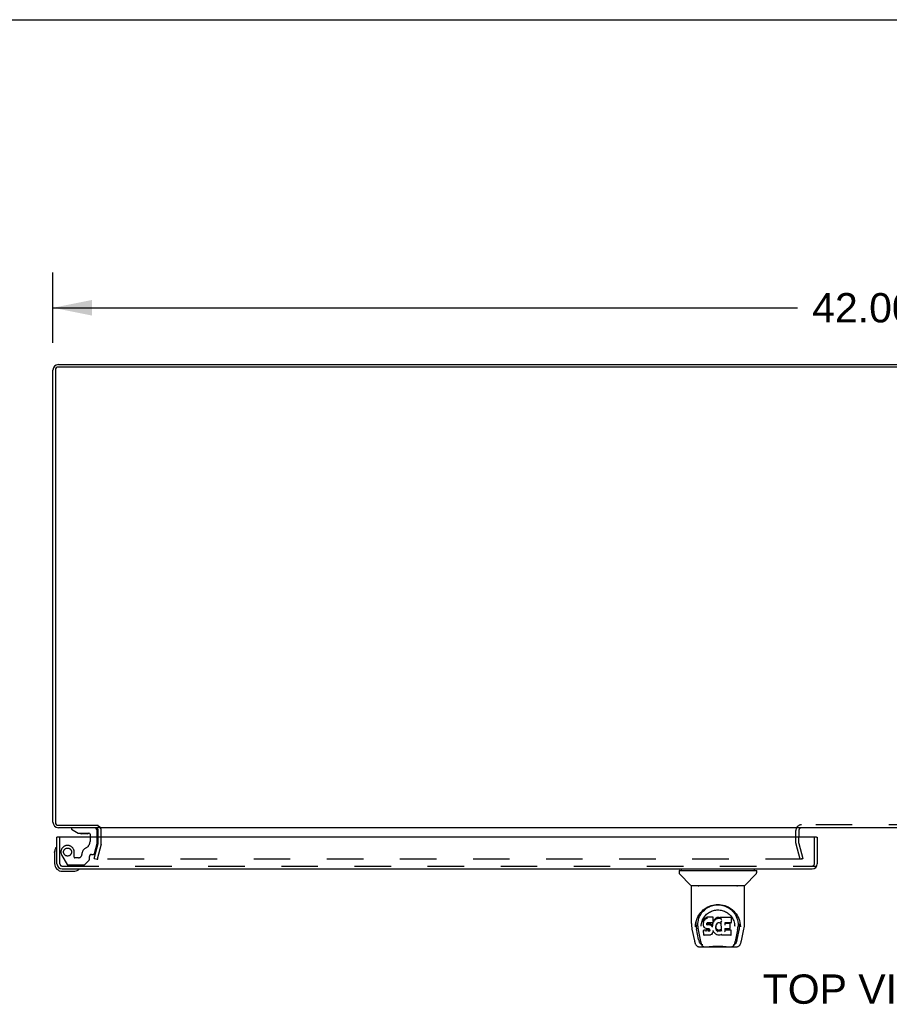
# Model space of a CAD drawing. Header units: inches. Extents: x 0 to 172, y 0 to 111.
# Tile 19 of 23: x 34 to 56, y 86 to 111. Entities that reach past the tile are written whole.
import ezdxf

# ---------------------------------------------------------------- set-up
doc = ezdxf.new("R2010")
doc.units = ezdxf.units.IN
doc.header["$LTSCALE"] = 9.468354
doc.header["$MEASUREMENT"] = 0
doc.linetypes.add('HIDDEN', pattern=[0.2, 0.1, -0.1])
doc.layers.get('0').update_dxf_attribs({"linetype": 'CONTINUOUS'})
for name, color, linetype in [('DEFAULT_2', 8, 'HIDDEN'), ('DIMENSIONS', 7, 'CONTINUOUS'), ('DOOR_ASSEMBLY_LEFT', 7, 'CONTINUOUS')]:
    doc.layers.add(name, color=color, linetype=linetype)
doc.styles.get("Standard").update_dxf_attribs({"font": 'arial.ttf'})
doc.dimstyles.new('DIMSTYLE_1', dxfattribs={"dimtxt": 0.759494, "dimasz": 1.012658, "dimexe": 0.09, "dimexo": 0.07, "dimgap": 0.0375, "dimtad": 0, "dimtih": 1, "dimtoh": 1, "dimzin": 4, "dimdsep": 46, "dimtxsty": 'Standard', "dimblk": '_FILLED', "dimblk1": '_FILLED', "dimblk2": '_FILLED', "dimcen": 0.09, "dimadec": 3, "dimazin": 1, "dimtfac": 1, "dimtdec": 3, "dimtofl": 0, "dimtmove": 0, "dimatfit": 3, "dimldrblk": '_FILLED', "dimfxl": 0, "dimtolj": 1, "dimtzin": 4, "dimarcsym": 0})

# ---------------------------------------------------------------- blocks, each defined once
blk = doc.blocks.new('_FILLED')
at = {"color": 0, "linetype": 'ByBlock'}
blk.add_solid([(0, 0), (-1, 0.2), (-1, -0.2)], dxfattribs=at)
blk = doc.blocks.new('*D8')
at = {"layer": 'DIMENSIONS', "color": 2, "linetype": 'Continuous'}
for p, q in [((34.397, 103.021), (34.397, 104.84)), ((76.397, 103.021), (76.397, 104.84)), ((34.397, 103.929), (53.69, 103.929)), ((76.397, 103.929), (57.104, 103.929))]:
    blk.add_line(p, q, dxfattribs=at)
at = {"layer": 'DIMENSIONS', "color": 2, "linetype": 'Continuous', "xscale": 1.0126582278, "yscale": 1.0126582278, "zscale": 1.0126582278, "rotation": 180}
blk.add_blockref('_FILLED', (34.397, 103.929), dxfattribs=at)
at = {"layer": 'DIMENSIONS', "color": 2, "linetype": 'Continuous', "xscale": 1.0126582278, "yscale": 1.0126582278, "zscale": 1.0126582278}
blk.add_blockref('_FILLED', (76.397, 103.929), dxfattribs=at)
at = {"layer": 'DIMENSIONS', "color": 2, "linetype": 'Continuous', "insert": (55.397, 104.309), "char_height": 0.7595, "width": 2.65399, "attachment_point": 2, "line_spacing_factor": 0.9}
blk.add_mtext('42.00', dxfattribs=at)

msp = doc.modelspace()

# ---------------------------------------------------------------- linework, layer by layer
at = {"color": 7, "linetype": 'Continuous'}
for p, q in [((0, 111.392), (172.152, 111.392)), ((35.572, 90.518), (35.572, 90.457))]:
    msp.add_line(p, q, dxfattribs=at)
at = {"color": 3, "linetype": 'Continuous'}
for p, q in [((34.397, 90.602), (34.397, 102.312)), ((34.46, 102.314), (34.46, 90.6)), ((76.254, 102.394), (34.54, 102.394)), ((34.542, 102.457), (76.252, 102.457)), ((34.54, 90.52), (35.569, 90.52)), ((35.572, 90.457), (34.542, 90.457)), ((35.572, 90.214), (35.572, 90.387)), ((75.195, 90.457), (35.599, 90.457)), ((53.722, 90.387), (53.722, 90.214))]:
    msp.add_line(p, q, dxfattribs=at)
for centre, radius, start, end in [((34.542, 102.312), 0.145, 90, 180), ((34.54, 102.314), 0.08, 90, 180), ((34.542, 90.602), 0.145, 180, 270), ((34.54, 90.6), 0.08, 180, 270), ((35.502, 90.387), 0.07, 0, 86.7683), ((53.792, 90.387), 0.07, 90, 173.5312)]:
    msp.add_arc(centre, radius, start, end, dxfattribs=at)
at = {"color": 7, "linetype": 'Continuous'}
msp.add_arc((53.792, 90.387), 0.07, 173.5312, 180, dxfattribs=at)
at = {"layer": 'DEFAULT_2', "color": 8, "linetype": 'HIDDEN'}
for p, q in [((35.647, 90.059), (35.647, 90.387)), ((53.647, 90.059), (53.647, 90.387)), ((57.002, 90.532), (53.792, 90.532)), ((35.572, 90.059), (35.572, 90.214)), ((53.722, 90.059), (53.722, 90.214)), ((35.468, 89.664), (35.571, 90.048)), ((35.643, 90.029), (35.54, 89.645)), ((53.754, 89.645), (53.651, 90.029)), ((53.723, 90.048), (53.826, 89.664)), ((35.468, 89.664), (35.54, 89.645)), ((53.803, 89.645), (35.563, 89.645)), ((53.826, 89.664), (53.754, 89.645))]:
    msp.add_line(p, q, dxfattribs=at)
for points in [[(35.549, 89.663), (35.548, 89.661), (35.548, 89.66), (35.548, 89.659)], [(35.548, 89.659), (35.548, 89.658), (35.548, 89.657), (35.549, 89.655), (35.549, 89.654), (35.55, 89.653), (35.55, 89.651), (35.551, 89.65), (35.552, 89.649), (35.553, 89.648), (35.555, 89.647), (35.556, 89.646), (35.557, 89.646), (35.559, 89.645)], [(35.563, 89.645), (35.562, 89.645), (35.56, 89.645), (35.559, 89.645)], [(53.818, 89.659), (53.818, 89.658), (53.818, 89.657), (53.818, 89.655), (53.817, 89.654), (53.817, 89.653), (53.816, 89.651), (53.815, 89.65), (53.814, 89.649), (53.813, 89.648), (53.812, 89.647), (53.811, 89.646), (53.809, 89.646), (53.808, 89.645), (53.806, 89.645), (53.805, 89.645), (53.803, 89.645)], [(53.818, 89.663), (53.818, 89.661), (53.818, 89.66), (53.818, 89.659)]]:
    msp.add_lwpolyline(points, dxfattribs=at)
for centre, radius, start, end in [((35.502, 90.387), 0.145, 0, 51.2451), ((53.792, 90.387), 0.145, 90, 180), ((35.532, 90.059), 0.04, 345, 360), ((35.532, 90.059), 0.115, 345, 360), ((53.762, 90.059), 0.115, 180, 195), ((53.762, 90.059), 0.04, 180, 195)]:
    msp.add_arc(centre, radius, start, end, dxfattribs=at)
at = {"layer": 'DOOR_ASSEMBLY_LEFT', "color": 7, "linetype": 'Continuous'}
for p, q in [((34.875, 90.457), (34.875, 90.418)), ((34.875, 90.418), (35.051, 90.319)), ((35.051, 90.319), (35.328, 90.319)), ((35.544, 90.214), (35.544, 90.378)), ((34.521, 90.214), (34.501, 90.214)), ((35.14, 90.303), (35.139, 90.303)), ((35.28, 90.303), (35.14, 90.303)), ((35.281, 90.303), (35.28, 90.303)), ((35.359, 90.288), (35.359, 90.214)), ((54.181, 90.214), (54.201, 90.214)), ((34.441, 89.818), (34.444, 89.856)), ((34.441, 89.818), (34.441, 89.529)), ((34.641, 89.329), (34.931, 89.329)), ((50.623, 89.342), (50.623, 89.287)), ((50.63, 89.35), (52.623, 89.35)), ((50.682, 89.35), (50.682, 89.389)), ((52.571, 89.35), (52.571, 89.389)), ((52.63, 89.342), (52.63, 89.287)), ((50.929, 88.965), (50.634, 89.259)), ((52.324, 88.965), (52.619, 89.259)), ((50.938, 87.977), (50.938, 88.94)), ((52.308, 88.948), (50.945, 88.948)), ((52.303, 88.956), (50.95, 88.956)), ((51.012, 88.956), (51.009, 88.952)), ((51.009, 88.952), (51.009, 88.952)), ((52.243, 88.952), (52.241, 88.956)), ((52.243, 88.952), (52.243, 88.952)), ((52.315, 87.977), (52.315, 88.94)), ((51.194, 88.231), (51.219, 88.266)), ((51.058, 88.01), (51.058, 87.955)), ((51.251, 88.029), (51.25, 88.004)), ((51.256, 88.054), (51.251, 88.029)), ((51.252, 87.995), (51.251, 88.029)), ((51.266, 88.079), (51.256, 88.054)), ((51.257, 88.019), (51.256, 88.054)), ((51.28, 88.101), (51.266, 88.079)), ((51.266, 88.044), (51.266, 88.079)), ((51.29, 88.11), (51.28, 88.101)), ((51.281, 88.065), (51.28, 88.101)), ((51.302, 88.118), (51.29, 88.11)), ((51.291, 88.074), (51.29, 88.11)), ((51.325, 88.129), (51.302, 88.118)), ((51.302, 88.082), (51.302, 88.118)), ((51.35, 88.137), (51.325, 88.129)), ((51.325, 88.092), (51.325, 88.129)), ((51.503, 88.137), (51.35, 88.137)), ((51.35, 88.1), (51.35, 88.137)), ((51.501, 88.009), (51.497, 87.997)), ((51.503, 88.023), (51.501, 88.009)), ((51.501, 88.009), (51.501, 88.009)), ((51.506, 88.029), (51.502, 88.021)), ((51.505, 88.082), (51.503, 88.137)), ((51.503, 88.102), (51.503, 88.137)), ((51.504, 88.048), (51.503, 88.023)), ((51.503, 88.023), (51.503, 88.023)), ((51.504, 88.048), (51.505, 88.082)), ((51.517, 88.05), (51.506, 88.029)), ((51.506, 87.994), (51.506, 88.029)), ((51.53, 88.069), (51.517, 88.05)), ((51.517, 88.014), (51.517, 88.05)), ((51.545, 88.087), (51.53, 88.069)), ((51.531, 88.033), (51.53, 88.069)), ((51.562, 88.103), (51.545, 88.087)), ((51.546, 88.051), (51.545, 88.087)), ((51.582, 88.118), (51.562, 88.103)), ((51.563, 88.067), (51.562, 88.103)), ((51.604, 88.128), (51.582, 88.118)), ((51.582, 88.081), (51.582, 88.118)), ((51.628, 88.133), (51.604, 88.128)), ((51.605, 88.091), (51.604, 88.128)), ((51.652, 88.135), (51.628, 88.133)), ((51.628, 88.096), (51.628, 88.133)), ((51.652, 88.135), (51.676, 88.135)), ((51.652, 88.099), (51.652, 88.135)), ((51.652, 88.097), (51.652, 88.099)), ((51.675, 88.097), (51.676, 88.098)), ((51.688, 88.133), (51.676, 88.135)), ((51.676, 88.098), (51.676, 88.135)), ((51.701, 88.129), (51.688, 88.133)), ((51.688, 88.096), (51.688, 88.133)), ((51.715, 88.035), (51.699, 87.995)), ((51.713, 88.121), (51.701, 88.129)), ((51.701, 88.092), (51.701, 88.129)), ((51.962, 88.135), (51.713, 88.135)), ((51.714, 88.085), (51.713, 88.135)), ((51.716, 88.037), (51.715, 88.037)), ((51.715, 88.037), (51.715, 88.036)), ((51.715, 88.036), (51.715, 88.036)), ((51.715, 88.036), (51.715, 88.036)), ((51.715, 88.036), (51.715, 88.036)), ((51.715, 88.036), (51.715, 88.035)), ((51.719, 87.782), (51.715, 88.035)), ((51.717, 88.043), (51.716, 88.041)), ((51.716, 88.041), (51.716, 88.04)), ((51.716, 88.04), (51.716, 88.038)), ((51.716, 88.038), (51.716, 88.037)), ((51.976, 88.01), (51.978, 88.118)), ((51.978, 88.149), (51.994, 88.124)), ((52.183, 88.055), (52.196, 88.004)), ((52.194, 88.01), (52.195, 87.955)), ((50.953, 87.833), (51.018, 87.528)), ((51.045, 87.892), (51.048, 87.95)), ((51.045, 87.893), (51.045, 87.892)), ((51.048, 87.95), (51.057, 88.004)), ((51.126, 87.56), (51.069, 87.837)), ((51.106, 87.903), (51.108, 87.877)), ((51.116, 87.812), (51.178, 87.509)), ((51.191, 87.906), (51.191, 87.906)), ((51.25, 87.97), (51.25, 88.004)), ((51.251, 87.945), (51.25, 87.97)), ((51.25, 87.97), (51.25, 87.97)), ((51.256, 87.92), (51.251, 87.945)), ((51.251, 87.945), (51.251, 87.945)), ((51.265, 87.897), (51.256, 87.92)), ((51.256, 87.92), (51.256, 87.92)), ((51.264, 87.804), (51.256, 87.796)), ((51.258, 87.683), (51.256, 87.796)), ((51.325, 87.804), (51.264, 87.804)), ((51.264, 87.767), (51.264, 87.804)), ((51.279, 87.876), (51.265, 87.897)), ((51.265, 87.897), (51.265, 87.897)), ((51.279, 87.876), (51.279, 87.875)), ((51.297, 87.857), (51.279, 87.875)), ((51.318, 87.843), (51.297, 87.857)), ((51.297, 87.857), (51.297, 87.857)), ((51.318, 87.843), (51.318, 87.843)), ((51.331, 87.839), (51.318, 87.843)), ((51.386, 87.805), (51.325, 87.804)), ((51.325, 87.767), (51.325, 87.804)), ((51.325, 87.767), (51.325, 87.766)), ((51.343, 87.837), (51.331, 87.839)), ((51.331, 87.839), (51.331, 87.839)), ((51.34, 87.972), (51.339, 87.958)), ((51.342, 87.986), (51.34, 87.972)), ((51.34, 87.952), (51.34, 87.97)), ((51.341, 87.947), (51.342, 87.982)), ((51.344, 87.989), (51.342, 87.985)), ((51.344, 87.978), (51.342, 87.982)), ((51.391, 87.836), (51.343, 87.837)), ((51.347, 87.991), (51.344, 87.989)), ((51.348, 87.976), (51.344, 87.978)), ((51.344, 87.942), (51.344, 87.978)), ((51.358, 87.995), (51.346, 87.991)), ((51.359, 87.972), (51.348, 87.976)), ((51.348, 87.939), (51.348, 87.976)), ((51.371, 87.996), (51.358, 87.995)), ((51.382, 87.973), (51.359, 87.972)), ((51.359, 87.936), (51.359, 87.972)), ((51.484, 87.996), (51.371, 87.996)), ((51.371, 87.996), (51.371, 87.996)), ((51.408, 87.972), (51.382, 87.973)), ((51.382, 87.936), (51.382, 87.973)), ((51.382, 87.935), (51.382, 87.936)), ((51.4, 87.806), (51.386, 87.805)), ((51.386, 87.768), (51.386, 87.805)), ((51.386, 87.768), (51.386, 87.766)), ((51.398, 87.836), (51.391, 87.836)), ((51.403, 87.834), (51.398, 87.836)), ((51.404, 87.808), (51.4, 87.806)), ((51.4, 87.769), (51.4, 87.806)), ((51.408, 87.83), (51.403, 87.834)), ((51.409, 87.813), (51.404, 87.808)), ((51.405, 87.772), (51.404, 87.808)), ((51.407, 87.935), (51.408, 87.972)), ((51.433, 87.966), (51.408, 87.972)), ((51.412, 87.826), (51.408, 87.83)), ((51.414, 87.82), (51.409, 87.813)), ((51.409, 87.776), (51.409, 87.813)), ((51.418, 87.814), (51.412, 87.826)), ((51.42, 87.8), (51.417, 87.814)), ((51.418, 87.788), (51.417, 87.814)), ((51.419, 87.794), (51.419, 87.804)), ((51.432, 87.93), (51.433, 87.966)), ((51.445, 87.961), (51.433, 87.966)), ((51.456, 87.953), (51.445, 87.961)), ((51.445, 87.924), (51.445, 87.961)), ((51.474, 87.935), (51.456, 87.953)), ((51.456, 87.916), (51.456, 87.953)), ((51.484, 87.92), (51.474, 87.935)), ((51.474, 87.899), (51.474, 87.935)), ((51.496, 87.997), (51.484, 87.996)), ((51.484, 87.996), (51.484, 87.996)), ((51.487, 87.962), (51.484, 87.92)), ((51.484, 87.884), (51.484, 87.92)), ((51.485, 87.877), (51.485, 87.878)), ((51.491, 87.985), (51.487, 87.962)), ((51.488, 87.928), (51.487, 87.962)), ((51.496, 87.757), (51.487, 87.734)), ((51.494, 87.997), (51.491, 87.985)), ((51.492, 87.95), (51.491, 87.985)), ((51.503, 87.781), (51.496, 87.757)), ((51.496, 87.757), (51.496, 87.757)), ((51.498, 87.972), (51.497, 87.998)), ((51.503, 87.792), (51.503, 87.793)), ((51.503, 87.791), (51.503, 87.792)), ((51.503, 87.792), (51.503, 87.792)), ((51.503, 87.79), (51.503, 87.791)), ((51.503, 87.791), (51.503, 87.791)), ((51.504, 87.789), (51.503, 87.781)), ((51.503, 87.781), (51.503, 87.781)), ((51.524, 87.753), (51.504, 87.789)), ((51.569, 87.897), (51.568, 87.871)), ((51.573, 87.923), (51.569, 87.897)), ((51.57, 87.893), (51.569, 87.898)), ((51.569, 87.859), (51.57, 87.893)), ((51.572, 87.882), (51.57, 87.893)), ((51.582, 87.858), (51.572, 87.882)), ((51.572, 87.847), (51.572, 87.882)), ((51.576, 87.934), (51.573, 87.923)), ((51.582, 87.945), (51.576, 87.934)), ((51.581, 87.822), (51.582, 87.858)), ((51.596, 87.967), (51.582, 87.945)), ((51.594, 87.835), (51.582, 87.858)), ((51.602, 87.826), (51.594, 87.835)), ((51.594, 87.8), (51.594, 87.835)), ((51.603, 87.976), (51.596, 87.967)), ((51.611, 87.817), (51.602, 87.826)), ((51.602, 87.79), (51.602, 87.826)), ((51.612, 87.982), (51.603, 87.976)), ((51.622, 87.811), (51.611, 87.817)), ((51.611, 87.781), (51.611, 87.817)), ((51.635, 87.992), (51.612, 87.982)), ((51.621, 87.774), (51.622, 87.811)), ((51.633, 87.806), (51.622, 87.811)), ((51.645, 87.804), (51.633, 87.806)), ((51.633, 87.769), (51.633, 87.806)), ((51.646, 87.995), (51.635, 87.992)), ((51.645, 87.804), (51.657, 87.803)), ((51.645, 87.767), (51.645, 87.804)), ((51.657, 87.994), (51.646, 87.995)), ((51.669, 87.992), (51.657, 87.994)), ((51.669, 87.805), (51.657, 87.803)), ((51.657, 87.767), (51.657, 87.803)), ((51.657, 87.765), (51.657, 87.767)), ((51.681, 87.987), (51.669, 87.992)), ((51.681, 87.809), (51.669, 87.805)), ((51.67, 87.768), (51.669, 87.805)), ((51.693, 87.814), (51.681, 87.809)), ((51.682, 87.772), (51.681, 87.809)), ((51.703, 87.822), (51.693, 87.814)), ((51.693, 87.778), (51.693, 87.814)), ((51.703, 87.785), (51.703, 87.822)), ((51.721, 87.774), (51.721, 87.775)), ((51.803, 87.84), (51.802, 87.766)), ((51.931, 87.84), (51.803, 87.84)), ((51.963, 87.801), (51.803, 87.801)), ((51.962, 87.996), (51.804, 87.996)), ((51.805, 87.996), (51.804, 87.937)), ((51.931, 87.972), (51.804, 87.972)), ((51.942, 87.851), (51.944, 87.959)), ((51.971, 87.684), (51.973, 87.79)), ((52.06, 87.937), (52.062, 87.906)), ((52.062, 87.906), (52.062, 87.906)), ((52.136, 87.809), (52.075, 87.509)), ((52.127, 87.56), (52.183, 87.837)), ((52.208, 87.892), (52.208, 87.893)), ((52.235, 87.528), (52.3, 87.833)), ((51.018, 87.528), (51.018, 87.528)), ((51.265, 87.675), (51.258, 87.682)), ((51.265, 87.675), (51.265, 87.675)), ((51.411, 87.675), (51.265, 87.675)), ((51.423, 87.677), (51.411, 87.675)), ((51.435, 87.681), (51.423, 87.677)), ((51.423, 87.677), (51.423, 87.677)), ((51.436, 87.681), (51.435, 87.681)), ((51.456, 87.695), (51.436, 87.681)), ((51.474, 87.713), (51.456, 87.695)), ((51.456, 87.695), (51.456, 87.695)), ((51.481, 87.723), (51.474, 87.713)), ((51.474, 87.713), (51.474, 87.713)), ((51.487, 87.734), (51.481, 87.723)), ((51.481, 87.723), (51.481, 87.723)), ((51.487, 87.734), (51.487, 87.734)), ((51.537, 87.734), (51.524, 87.753)), ((51.524, 87.753), (51.524, 87.753)), ((51.552, 87.717), (51.537, 87.734)), ((51.537, 87.734), (51.537, 87.734)), ((51.569, 87.702), (51.552, 87.717)), ((51.552, 87.717), (51.552, 87.717)), ((51.588, 87.688), (51.569, 87.702)), ((51.569, 87.702), (51.569, 87.702)), ((51.598, 87.683), (51.588, 87.688)), ((51.588, 87.688), (51.588, 87.688)), ((51.598, 87.683), (51.598, 87.683)), ((51.609, 87.679), (51.598, 87.683)), ((51.631, 87.674), (51.609, 87.679)), ((51.654, 87.671), (51.631, 87.674)), ((51.677, 87.674), (51.654, 87.671)), ((51.654, 87.672), (51.654, 87.671)), ((51.699, 87.681), (51.677, 87.674)), ((51.718, 87.692), (51.699, 87.681)), ((51.699, 87.681), (51.699, 87.681)), ((51.723, 87.692), (51.718, 87.692)), ((51.723, 87.684), (51.723, 87.692)), ((51.963, 87.675), (51.731, 87.675)), ((51.142, 87.373), (51.356, 87.373)), ((51.185, 87.452), (51.192, 87.452)), ((51.192, 87.452), (51.195, 87.443)), ((51.196, 87.44), (51.195, 87.443)), ((51.92, 87.366), (51.333, 87.366)), ((51.897, 87.373), (52.111, 87.373)), ((52.057, 87.44), (52.058, 87.443)), ((52.058, 87.443), (52.061, 87.452)), ((52.061, 87.452), (52.068, 87.452))]:
    msp.add_line(p, q, dxfattribs=at)
at = {"layer": 'DOOR_ASSEMBLY_LEFT', "color": 8, "linetype": 'HIDDEN'}
for p, q in [((35.465, 90.457), (34.875, 90.457)), ((34.576, 89.524), (34.576, 90.214)), ((35.359, 90.214), (35.359, 90.104)), ((35.544, 90.047), (35.544, 90.214)), ((54.126, 89.524), (54.126, 90.214)), ((34.948, 89.694), (34.948, 89.827)), ((35.476, 89.791), (35.544, 90.047)), ((34.628, 89.741), (34.762, 89.508)), ((35.058, 89.678), (34.964, 89.678)), ((35.222, 89.502), (35.337, 89.617)), ((35.342, 89.631), (35.342, 89.709)), ((35.401, 89.768), (35.446, 89.768)), ((34.636, 89.464), (54.161, 89.464)), ((34.788, 89.493), (35.2, 89.493))]:
    msp.add_line(p, q, dxfattribs=at)
at = {"layer": 'DOOR_ASSEMBLY_LEFT', "color": 3, "linetype": 'Continuous'}
for p, q in [((34.501, 89.524), (34.501, 90.214)), ((54.181, 90.214), (34.521, 90.214)), ((54.201, 90.214), (54.201, 89.524)), ((34.636, 89.389), (54.066, 89.389))]:
    msp.add_line(p, q, dxfattribs=at)
at = {"layer": 'DOOR_ASSEMBLY_LEFT', "color": 7, "linetype": 'Continuous'}
for points in [[(51.009, 88.951), (51.008, 88.95), (51.008, 88.949), (51.007, 88.949), (51.007, 88.948), (51.007, 88.948)], [(51.009, 88.952), (51.009, 88.951), (51.009, 88.951)], [(52.244, 88.951), (52.244, 88.951), (52.243, 88.952)], [(52.246, 88.948), (52.246, 88.948), (52.246, 88.949), (52.245, 88.949), (52.245, 88.95), (52.244, 88.951)], [(51.057, 88.004), (51.07, 88.055), (51.087, 88.103), (51.107, 88.147), (51.13, 88.189), (51.156, 88.227), (51.184, 88.263), (51.215, 88.296), (51.248, 88.327), (51.284, 88.356), (51.323, 88.382), (51.364, 88.404), (51.406, 88.424), (51.45, 88.44), (51.494, 88.452), (51.538, 88.46), (51.583, 88.466), (51.627, 88.467), (51.671, 88.465), (51.715, 88.46), (51.759, 88.452), (51.803, 88.44), (51.847, 88.424), (51.89, 88.404), (51.93, 88.381), (51.969, 88.356), (52.005, 88.327), (52.039, 88.296), (52.069, 88.263), (52.097, 88.227), (52.123, 88.189), (52.146, 88.147), (52.166, 88.103), (52.183, 88.055)], [(51.219, 88.266), (51.246, 88.297), (51.275, 88.325)], [(51.258, 88.124), (51.275, 88.149), (51.293, 88.172), (51.313, 88.193), (51.334, 88.214), (51.356, 88.233), (51.38, 88.25), (51.406, 88.266), (51.432, 88.281), (51.459, 88.293), (51.486, 88.303), (51.515, 88.312), (51.542, 88.318), (51.57, 88.323), (51.598, 88.326), (51.626, 88.326), (51.654, 88.326), (51.682, 88.323), (51.71, 88.318), (51.738, 88.312), (51.766, 88.304), (51.794, 88.293), (51.821, 88.281), (51.847, 88.266), (51.872, 88.25), (51.896, 88.233), (51.919, 88.214), (51.94, 88.194), (51.959, 88.172), (51.978, 88.149)], [(51.275, 88.325), (51.304, 88.35), (51.335, 88.372), (51.366, 88.392)], [(51.366, 88.392), (51.398, 88.408), (51.43, 88.423), (51.462, 88.435)], [(51.462, 88.435), (51.495, 88.444), (51.528, 88.452), (51.56, 88.457), (51.593, 88.46), (51.625, 88.461), (51.658, 88.46), (51.69, 88.457), (51.723, 88.452), (51.755, 88.445)], [(51.755, 88.445), (51.788, 88.436), (51.82, 88.424), (51.852, 88.41)], [(51.852, 88.41), (51.884, 88.393), (51.915, 88.374), (51.945, 88.352), (51.975, 88.328), (52.004, 88.3), (52.031, 88.269), (52.057, 88.235), (52.08, 88.198), (52.101, 88.157), (52.118, 88.114), (52.132, 88.069), (52.142, 88.022), (52.147, 87.975)], [(51.106, 87.903), (51.105, 87.927), (51.106, 87.973), (51.111, 88.02), (51.12, 88.066), (51.134, 88.111), (51.151, 88.154), (51.171, 88.194), (51.194, 88.231)], [(51.198, 87.973), (51.207, 88.008), (51.217, 88.04), (51.229, 88.07)], [(51.229, 88.07), (51.243, 88.098), (51.258, 88.124)], [(51.257, 88.019), (51.257, 88.019), (51.257, 88.019), (51.257, 88.018), (51.258, 88.018), (51.258, 88.018), (51.259, 88.018)], [(51.266, 88.043), (51.267, 88.043), (51.267, 88.043), (51.267, 88.043), (51.267, 88.042), (51.268, 88.042), (51.268, 88.042)], [(51.281, 88.065), (51.281, 88.064), (51.281, 88.064), (51.282, 88.064), (51.282, 88.064), (51.282, 88.064), (51.282, 88.063)], [(51.291, 88.074), (51.291, 88.074), (51.291, 88.074), (51.291, 88.073), (51.291, 88.073), (51.292, 88.073), (51.292, 88.073)], [(51.302, 88.081), (51.302, 88.081), (51.302, 88.081), (51.302, 88.081), (51.302, 88.081), (51.303, 88.08), (51.303, 88.08)], [(51.325, 88.092), (51.325, 88.092), (51.325, 88.091), (51.325, 88.091), (51.325, 88.091), (51.325, 88.091), (51.326, 88.091)], [(51.35, 88.1), (51.351, 88.1), (51.351, 88.1), (51.351, 88.099), (51.351, 88.099), (51.351, 88.099), (51.351, 88.099)], [(51.501, 88.009), (51.501, 88.009), (51.5, 88.009), (51.5, 88.008), (51.5, 88.008), (51.499, 88.008)], [(51.502, 88.1), (51.502, 88.1), (51.502, 88.1), (51.502, 88.099), (51.501, 88.099), (51.501, 88.099), (51.501, 88.099)], [(51.503, 88.023), (51.502, 88.023), (51.502, 88.023), (51.502, 88.023), (51.502, 88.022), (51.501, 88.022), (51.501, 88.022)], [(51.504, 88.048), (51.504, 88.047), (51.504, 88.047), (51.503, 88.047), (51.503, 88.047), (51.502, 88.046), (51.502, 88.046)], [(51.519, 88.013), (51.519, 88.013), (51.518, 88.013), (51.518, 88.014), (51.518, 88.014), (51.517, 88.014), (51.517, 88.014)], [(51.532, 88.032), (51.532, 88.032), (51.531, 88.032), (51.531, 88.033), (51.531, 88.033), (51.531, 88.033), (51.53, 88.033)], [(51.547, 88.05), (51.547, 88.05), (51.547, 88.05), (51.546, 88.05), (51.546, 88.05), (51.546, 88.051), (51.546, 88.051)], [(51.564, 88.066), (51.564, 88.066), (51.563, 88.066), (51.563, 88.066), (51.563, 88.067), (51.563, 88.067), (51.563, 88.067)], [(51.583, 88.08), (51.583, 88.08), (51.583, 88.08), (51.583, 88.08), (51.583, 88.081), (51.582, 88.081), (51.582, 88.081)], [(51.605, 88.09), (51.605, 88.09), (51.605, 88.09), (51.605, 88.09), (51.605, 88.09), (51.605, 88.091), (51.605, 88.091)], [(51.628, 88.095), (51.628, 88.095), (51.628, 88.095), (51.628, 88.095), (51.628, 88.096), (51.628, 88.096), (51.628, 88.096)], [(51.688, 88.095), (51.688, 88.095), (51.688, 88.095), (51.688, 88.095), (51.688, 88.096), (51.688, 88.096), (51.688, 88.096)], [(51.7, 88.091), (51.7, 88.091), (51.7, 88.091), (51.701, 88.091), (51.701, 88.092), (51.701, 88.092), (51.701, 88.092)], [(51.716, 88.097), (51.716, 88.097), (51.715, 88.097), (51.715, 88.097), (51.715, 88.097), (51.715, 88.098), (51.714, 88.098)], [(51.716, 88.08), (51.716, 88.081), (51.715, 88.081), (51.715, 88.082), (51.715, 88.082), (51.715, 88.083), (51.714, 88.083)], [(51.715, 88.035), (51.715, 88.035), (51.715, 88.035)], [(51.715, 88.035), (51.715, 88.035), (51.715, 88.035), (51.715, 88.035)], [(51.962, 87.996), (51.963, 87.996), (51.965, 87.996), (51.967, 87.997), (51.97, 87.998), (51.971, 87.999), (51.973, 88.001), (51.974, 88.003), (51.975, 88.005), (51.976, 88.008), (51.976, 88.01)], [(51.994, 88.124), (52.01, 88.098), (52.024, 88.07)], [(52.024, 88.07), (52.036, 88.041), (52.046, 88.008), (52.054, 87.973), (52.06, 87.937)], [(50.938, 87.977), (50.938, 87.943), (50.941, 87.904), (50.947, 87.864), (50.953, 87.833)], [(51.058, 87.955), (51.059, 87.921), (51.063, 87.877), (51.069, 87.837)], [(51.108, 87.877), (51.109, 87.857), (51.112, 87.833), (51.116, 87.812)], [(51.191, 87.906), (51.193, 87.936), (51.198, 87.973)], [(51.25, 87.97), (51.25, 87.97), (51.25, 87.969), (51.251, 87.969), (51.251, 87.969), (51.252, 87.969), (51.252, 87.969)], [(51.251, 87.945), (51.251, 87.945), (51.252, 87.945), (51.252, 87.944), (51.252, 87.944), (51.253, 87.944), (51.253, 87.944)], [(51.252, 87.995), (51.252, 87.994), (51.252, 87.994), (51.252, 87.994), (51.253, 87.993), (51.253, 87.993), (51.254, 87.993)], [(51.256, 87.92), (51.256, 87.92), (51.256, 87.92), (51.257, 87.92), (51.257, 87.919), (51.258, 87.919)], [(51.257, 87.76), (51.257, 87.76), (51.257, 87.76), (51.257, 87.759), (51.258, 87.759), (51.258, 87.759), (51.258, 87.759)], [(51.264, 87.767), (51.264, 87.767), (51.264, 87.766), (51.264, 87.766), (51.264, 87.766), (51.265, 87.766), (51.265, 87.766)], [(51.265, 87.897), (51.266, 87.896), (51.266, 87.896), (51.266, 87.896), (51.267, 87.896)], [(51.279, 87.875), (51.279, 87.875), (51.28, 87.875), (51.28, 87.875), (51.28, 87.875), (51.281, 87.875)], [(51.297, 87.857), (51.297, 87.857), (51.297, 87.857), (51.298, 87.857), (51.298, 87.857)], [(51.318, 87.843), (51.318, 87.843), (51.319, 87.844), (51.319, 87.844)], [(51.331, 87.839), (51.331, 87.839), (51.331, 87.839), (51.331, 87.839)], [(51.337, 87.957), (51.338, 87.957), (51.338, 87.957), (51.338, 87.957), (51.339, 87.958), (51.339, 87.958), (51.339, 87.958)], [(51.338, 87.971), (51.339, 87.971), (51.339, 87.971), (51.339, 87.972), (51.34, 87.972), (51.34, 87.972), (51.34, 87.972)], [(51.338, 87.951), (51.338, 87.951), (51.338, 87.951), (51.339, 87.951), (51.339, 87.951), (51.339, 87.952), (51.34, 87.952)], [(51.339, 87.945), (51.34, 87.945), (51.34, 87.946), (51.34, 87.946), (51.341, 87.946), (51.341, 87.946), (51.341, 87.946)], [(51.34, 87.985), (51.341, 87.985), (51.341, 87.985), (51.342, 87.985), (51.342, 87.985), (51.342, 87.985)], [(51.342, 87.989), (51.343, 87.989), (51.343, 87.989), (51.344, 87.989), (51.344, 87.989)], [(51.342, 87.941), (51.343, 87.941), (51.343, 87.941), (51.343, 87.941), (51.343, 87.942), (51.344, 87.942), (51.344, 87.942)], [(51.343, 87.837), (51.344, 87.837), (51.344, 87.837), (51.344, 87.837)], [(51.346, 87.992), (51.346, 87.991), (51.346, 87.991), (51.346, 87.991), (51.346, 87.991)], [(51.347, 87.938), (51.347, 87.938), (51.347, 87.938), (51.347, 87.938), (51.347, 87.938), (51.348, 87.939), (51.348, 87.939)], [(51.358, 87.995), (51.358, 87.995), (51.358, 87.995), (51.358, 87.995)], [(51.359, 87.934), (51.359, 87.934), (51.359, 87.935), (51.359, 87.935), (51.359, 87.935), (51.359, 87.935), (51.359, 87.936)], [(51.391, 87.836), (51.391, 87.836), (51.391, 87.836), (51.391, 87.837)], [(51.398, 87.836), (51.398, 87.836), (51.398, 87.836), (51.398, 87.836)], [(51.4, 87.769), (51.4, 87.769), (51.4, 87.768), (51.4, 87.768), (51.4, 87.768), (51.4, 87.768), (51.4, 87.768)], [(51.403, 87.834), (51.403, 87.834), (51.404, 87.834), (51.404, 87.834)], [(51.405, 87.772), (51.405, 87.771), (51.405, 87.771), (51.405, 87.771), (51.405, 87.771), (51.406, 87.771), (51.406, 87.77)], [(51.407, 87.934), (51.407, 87.934), (51.407, 87.934), (51.407, 87.934), (51.407, 87.934), (51.407, 87.935), (51.407, 87.935)], [(51.408, 87.83), (51.408, 87.83), (51.408, 87.83), (51.408, 87.83), (51.409, 87.83)], [(51.409, 87.777), (51.409, 87.776), (51.41, 87.776), (51.41, 87.776), (51.41, 87.776), (51.41, 87.775), (51.411, 87.775)], [(51.412, 87.826), (51.412, 87.826), (51.412, 87.825), (51.413, 87.825), (51.413, 87.825)], [(51.418, 87.814), (51.418, 87.814), (51.418, 87.813), (51.418, 87.813), (51.419, 87.813), (51.419, 87.813)], [(51.418, 87.788), (51.418, 87.788), (51.418, 87.787), (51.418, 87.787), (51.419, 87.787), (51.419, 87.787), (51.419, 87.787)], [(51.419, 87.794), (51.42, 87.794), (51.42, 87.793), (51.42, 87.793), (51.421, 87.793), (51.421, 87.793), (51.421, 87.793)], [(51.42, 87.8), (51.42, 87.8), (51.42, 87.8), (51.421, 87.799), (51.421, 87.799), (51.421, 87.799), (51.422, 87.799)], [(51.432, 87.928), (51.432, 87.928), (51.432, 87.929), (51.432, 87.929), (51.432, 87.929), (51.432, 87.929), (51.432, 87.93)], [(51.444, 87.923), (51.444, 87.923), (51.444, 87.923), (51.444, 87.923), (51.445, 87.924), (51.445, 87.924), (51.445, 87.924)], [(51.455, 87.915), (51.455, 87.915), (51.455, 87.915), (51.455, 87.916), (51.455, 87.916), (51.456, 87.916), (51.456, 87.916)], [(51.472, 87.897), (51.473, 87.897), (51.473, 87.898), (51.473, 87.898), (51.473, 87.898), (51.474, 87.898), (51.474, 87.899)], [(51.485, 87.878), (51.485, 87.88), (51.484, 87.881), (51.484, 87.882), (51.484, 87.883)], [(51.49, 87.926), (51.489, 87.926), (51.489, 87.926), (51.488, 87.927), (51.488, 87.927), (51.488, 87.927), (51.488, 87.928)], [(51.494, 87.949), (51.493, 87.949), (51.493, 87.949), (51.492, 87.949), (51.492, 87.949), (51.492, 87.95), (51.492, 87.95)], [(51.496, 87.757), (51.496, 87.757), (51.496, 87.756), (51.495, 87.756), (51.495, 87.756), (51.494, 87.756)], [(51.496, 87.997), (51.496, 87.997), (51.496, 87.997), (51.496, 87.997), (51.495, 87.997)], [(51.497, 87.997), (51.497, 87.997), (51.496, 87.997), (51.496, 87.997)], [(51.499, 87.971), (51.499, 87.971), (51.499, 87.971), (51.498, 87.971), (51.498, 87.972), (51.498, 87.972), (51.498, 87.972)], [(51.503, 87.781), (51.503, 87.781), (51.503, 87.78), (51.503, 87.78), (51.502, 87.78), (51.502, 87.78), (51.501, 87.78)], [(51.503, 87.793), (51.502, 87.793), (51.502, 87.794)], [(51.504, 87.789), (51.504, 87.789), (51.504, 87.789), (51.503, 87.789), (51.503, 87.79), (51.503, 87.79), (51.503, 87.79), (51.503, 87.79)], [(51.504, 87.789), (51.504, 87.789), (51.504, 87.789), (51.504, 87.789), (51.504, 87.789)], [(51.508, 87.993), (51.508, 87.993), (51.507, 87.993), (51.507, 87.993), (51.507, 87.993), (51.506, 87.994), (51.506, 87.994)], [(51.568, 87.871), (51.568, 87.871), (51.568, 87.87), (51.567, 87.87), (51.567, 87.87), (51.567, 87.87), (51.566, 87.87)], [(51.569, 87.897), (51.569, 87.897), (51.569, 87.897), (51.569, 87.897), (51.568, 87.896), (51.568, 87.896), (51.567, 87.896)], [(51.569, 87.859), (51.569, 87.858), (51.569, 87.858), (51.568, 87.858), (51.568, 87.858), (51.568, 87.857), (51.567, 87.857)], [(51.572, 87.846), (51.572, 87.846), (51.571, 87.846), (51.571, 87.846), (51.571, 87.845), (51.57, 87.845), (51.57, 87.845)], [(51.573, 87.923), (51.573, 87.923), (51.572, 87.922), (51.572, 87.922), (51.571, 87.922), (51.571, 87.922)], [(51.576, 87.934), (51.576, 87.934), (51.576, 87.934), (51.576, 87.934), (51.575, 87.934), (51.575, 87.934)], [(51.581, 87.822), (51.581, 87.822), (51.581, 87.822), (51.58, 87.821), (51.58, 87.821), (51.58, 87.821), (51.579, 87.821)], [(51.582, 87.945), (51.582, 87.945), (51.581, 87.945), (51.581, 87.945), (51.58, 87.945)], [(51.592, 87.798), (51.592, 87.798), (51.593, 87.798), (51.593, 87.799), (51.593, 87.799), (51.593, 87.799), (51.594, 87.799)], [(51.596, 87.967), (51.596, 87.967), (51.595, 87.967), (51.595, 87.967), (51.595, 87.967), (51.594, 87.967)], [(51.6, 87.788), (51.6, 87.789), (51.601, 87.789), (51.601, 87.789), (51.601, 87.789), (51.601, 87.789), (51.602, 87.79)], [(51.603, 87.976), (51.603, 87.976), (51.603, 87.976), (51.602, 87.976), (51.602, 87.976)], [(51.61, 87.78), (51.61, 87.78), (51.61, 87.78), (51.611, 87.78), (51.611, 87.781), (51.611, 87.781), (51.611, 87.781)], [(51.612, 87.982), (51.612, 87.982), (51.611, 87.982), (51.611, 87.982)], [(51.62, 87.773), (51.621, 87.773), (51.621, 87.773), (51.621, 87.773), (51.621, 87.774), (51.621, 87.774), (51.621, 87.774)], [(51.632, 87.768), (51.632, 87.768), (51.632, 87.768), (51.632, 87.769), (51.632, 87.769), (51.632, 87.769), (51.633, 87.769)], [(51.635, 87.992), (51.635, 87.992), (51.635, 87.992), (51.635, 87.992)], [(51.645, 87.766), (51.645, 87.766), (51.645, 87.766), (51.645, 87.766), (51.645, 87.767), (51.645, 87.767), (51.645, 87.767)], [(51.646, 87.995), (51.646, 87.995), (51.646, 87.995), (51.646, 87.995)], [(51.657, 87.994), (51.657, 87.994), (51.657, 87.995), (51.658, 87.995)], [(51.669, 87.992), (51.669, 87.992), (51.669, 87.992), (51.669, 87.992)], [(51.67, 87.767), (51.67, 87.767), (51.67, 87.768), (51.67, 87.768), (51.67, 87.768), (51.67, 87.768), (51.67, 87.768)], [(51.681, 87.987), (51.681, 87.987), (51.683, 87.986), (51.685, 87.986), (51.687, 87.986), (51.689, 87.987), (51.691, 87.987), (51.693, 87.988), (51.695, 87.989), (51.696, 87.991), (51.698, 87.993), (51.699, 87.994), (51.699, 87.995)], [(51.681, 87.988), (51.681, 87.987), (51.681, 87.987), (51.681, 87.987)], [(51.682, 87.771), (51.682, 87.771), (51.682, 87.771), (51.682, 87.772), (51.682, 87.772), (51.682, 87.772), (51.682, 87.772)], [(51.694, 87.776), (51.694, 87.777), (51.694, 87.777), (51.693, 87.777), (51.693, 87.777), (51.693, 87.778), (51.693, 87.778)], [(51.719, 87.819), (51.718, 87.82), (51.717, 87.82), (51.717, 87.821), (51.716, 87.822), (51.715, 87.822), (51.714, 87.823), (51.713, 87.823), (51.713, 87.823), (51.712, 87.823), (51.711, 87.824), (51.71, 87.824), (51.71, 87.824)], [(51.721, 87.775), (51.72, 87.778), (51.72, 87.779), (51.719, 87.781)], [(51.8, 87.762), (51.8, 87.763), (51.8, 87.763), (51.801, 87.763), (51.801, 87.763), (51.801, 87.764), (51.801, 87.764)], [(51.801, 87.841), (51.802, 87.84), (51.802, 87.84), (51.802, 87.84), (51.802, 87.84), (51.802, 87.84), (51.803, 87.84)], [(51.802, 87.934), (51.802, 87.934), (51.802, 87.934), (51.802, 87.935), (51.803, 87.935), (51.803, 87.935), (51.803, 87.935)], [(51.803, 87.996), (51.803, 87.996), (51.803, 87.996), (51.803, 87.996), (51.804, 87.996), (51.804, 87.996), (51.804, 87.996)], [(51.931, 87.84), (51.932, 87.84), (51.934, 87.841), (51.936, 87.841), (51.937, 87.842), (51.939, 87.843), (51.94, 87.844), (51.941, 87.846), (51.942, 87.848), (51.942, 87.849), (51.942, 87.851)], [(52.136, 87.809), (52.137, 87.813), (52.137, 87.815), (52.138, 87.818), (52.138, 87.821), (52.139, 87.824), (52.139, 87.827), (52.14, 87.83), (52.14, 87.833), (52.141, 87.836), (52.141, 87.84), (52.142, 87.843), (52.142, 87.846), (52.143, 87.85), (52.143, 87.853), (52.144, 87.857), (52.144, 87.861), (52.144, 87.864), (52.145, 87.868), (52.145, 87.872), (52.145, 87.876), (52.147, 87.903)], [(52.147, 87.975), (52.148, 87.927), (52.147, 87.903)], [(52.183, 87.837), (52.19, 87.877), (52.194, 87.921), (52.195, 87.955)], [(52.196, 88.004), (52.205, 87.95), (52.208, 87.892)], [(52.3, 87.833), (52.306, 87.863), (52.311, 87.903), (52.315, 87.943), (52.315, 87.977)], [(51.018, 87.528), (51.021, 87.515), (51.025, 87.496), (51.03, 87.479), (51.036, 87.465), (51.041, 87.451), (51.047, 87.439), (51.054, 87.427), (51.061, 87.417), (51.069, 87.407), (51.078, 87.398), (51.088, 87.39), (51.1, 87.383), (51.112, 87.378), (51.125, 87.375)], [(51.126, 87.56), (51.13, 87.543), (51.134, 87.525), (51.139, 87.508), (51.145, 87.493), (51.151, 87.481), (51.157, 87.47), (51.164, 87.462), (51.172, 87.456), (51.179, 87.453), (51.185, 87.452)], [(51.178, 87.509), (51.18, 87.498), (51.183, 87.486), (51.186, 87.474), (51.189, 87.463), (51.192, 87.452)], [(51.258, 87.683), (51.258, 87.682), (51.258, 87.682)], [(51.258, 87.682), (51.258, 87.682), (51.259, 87.682), (51.259, 87.682), (51.26, 87.682)], [(51.265, 87.675), (51.265, 87.675), (51.265, 87.675), (51.265, 87.675), (51.265, 87.676), (51.266, 87.676), (51.266, 87.676)], [(51.411, 87.675), (51.411, 87.675), (51.411, 87.675), (51.411, 87.675), (51.411, 87.676), (51.411, 87.676), (51.411, 87.676)], [(51.423, 87.677), (51.423, 87.677), (51.423, 87.677), (51.423, 87.678)], [(51.435, 87.681), (51.435, 87.681), (51.435, 87.681), (51.435, 87.682)], [(51.456, 87.695), (51.456, 87.695), (51.456, 87.695), (51.455, 87.695), (51.455, 87.696)], [(51.474, 87.713), (51.474, 87.713), (51.474, 87.712), (51.473, 87.712), (51.473, 87.712), (51.473, 87.712)], [(51.481, 87.723), (51.481, 87.723), (51.481, 87.723), (51.48, 87.723), (51.48, 87.723)], [(51.487, 87.734), (51.487, 87.734), (51.486, 87.734), (51.486, 87.734), (51.485, 87.734)], [(51.524, 87.753), (51.524, 87.753), (51.524, 87.753), (51.525, 87.753), (51.526, 87.753)], [(51.537, 87.734), (51.537, 87.734), (51.537, 87.734), (51.538, 87.734), (51.538, 87.734), (51.539, 87.734)], [(51.552, 87.717), (51.552, 87.717), (51.553, 87.717), (51.553, 87.717), (51.554, 87.717)], [(51.569, 87.702), (51.57, 87.702), (51.57, 87.702), (51.57, 87.702), (51.571, 87.702)], [(51.588, 87.688), (51.588, 87.688), (51.588, 87.688), (51.588, 87.688), (51.589, 87.689)], [(51.598, 87.683), (51.598, 87.683), (51.598, 87.683), (51.599, 87.684)], [(51.609, 87.679), (51.609, 87.679), (51.609, 87.68), (51.609, 87.68)], [(51.631, 87.674), (51.631, 87.674), (51.631, 87.674), (51.632, 87.674)], [(51.676, 87.675), (51.677, 87.675), (51.677, 87.674), (51.677, 87.674)], [(51.698, 87.682), (51.698, 87.681), (51.699, 87.681), (51.699, 87.681)], [(51.717, 87.693), (51.717, 87.693), (51.717, 87.693), (51.717, 87.693), (51.717, 87.692), (51.718, 87.692), (51.718, 87.692)], [(51.725, 87.693), (51.724, 87.693), (51.724, 87.693), (51.724, 87.693), (51.724, 87.692), (51.723, 87.692), (51.723, 87.692)], [(51.723, 87.684), (51.723, 87.682), (51.724, 87.68), (51.725, 87.678), (51.726, 87.677), (51.728, 87.676), (51.729, 87.676), (51.731, 87.675), (51.731, 87.675)], [(51.963, 87.675), (51.964, 87.675), (51.965, 87.676), (51.967, 87.676), (51.968, 87.677), (51.969, 87.679), (51.97, 87.68), (51.971, 87.682), (51.971, 87.684)], [(52.061, 87.452), (52.064, 87.463), (52.067, 87.474), (52.07, 87.486), (52.073, 87.499), (52.075, 87.509)], [(52.068, 87.452), (52.074, 87.453), (52.081, 87.456), (52.089, 87.462), (52.096, 87.47), (52.102, 87.481), (52.108, 87.494), (52.114, 87.508), (52.119, 87.525), (52.123, 87.543), (52.127, 87.56)], [(52.127, 87.375), (52.14, 87.378), (52.153, 87.383), (52.164, 87.39), (52.174, 87.398), (52.184, 87.406), (52.192, 87.416), (52.199, 87.427), (52.206, 87.438), (52.212, 87.451), (52.217, 87.464), (52.222, 87.479), (52.228, 87.496), (52.232, 87.515), (52.235, 87.528)], [(51.125, 87.375), (51.138, 87.373), (51.142, 87.373)], [(51.232, 87.421), (51.227, 87.421), (51.222, 87.422), (51.217, 87.423), (51.212, 87.424), (51.208, 87.426), (51.204, 87.429), (51.201, 87.432), (51.198, 87.436), (51.196, 87.44), (51.196, 87.44)], [(51.196, 87.44), (51.201, 87.429), (51.208, 87.417), (51.214, 87.407), (51.221, 87.399), (51.228, 87.391), (51.236, 87.385), (51.245, 87.38), (51.254, 87.376), (51.264, 87.374), (51.271, 87.373)], [(51.356, 87.373), (51.377, 87.374), (51.4, 87.375), (51.425, 87.377), (51.451, 87.38), (51.478, 87.383), (51.506, 87.385), (51.535, 87.388), (51.565, 87.39), (51.596, 87.391), (51.626, 87.391), (51.657, 87.391), (51.687, 87.39), (51.717, 87.388), (51.746, 87.385), (51.774, 87.383), (51.802, 87.38), (51.828, 87.377), (51.852, 87.375), (51.876, 87.374), (51.897, 87.373)], [(51.356, 87.373), (51.38, 87.374), (51.408, 87.376), (51.438, 87.378), (51.468, 87.381), (51.499, 87.384), (51.53, 87.386), (51.562, 87.388), (51.594, 87.389), (51.627, 87.389), (51.659, 87.389), (51.69, 87.388), (51.722, 87.386), (51.754, 87.384), (51.784, 87.381), (51.815, 87.378), (51.844, 87.376), (51.873, 87.374), (51.897, 87.373)], [(51.982, 87.373), (51.989, 87.374), (51.999, 87.376), (52.008, 87.38), (52.017, 87.385), (52.025, 87.391), (52.032, 87.399), (52.039, 87.407), (52.045, 87.417), (52.052, 87.429), (52.057, 87.44)], [(52.021, 87.421), (52.026, 87.421), (52.031, 87.422), (52.036, 87.423), (52.041, 87.424), (52.045, 87.426), (52.049, 87.429), (52.052, 87.432), (52.055, 87.436), (52.057, 87.44), (52.057, 87.44)], [(52.111, 87.373), (52.114, 87.373), (52.127, 87.375)]]:
    msp.add_lwpolyline(points, dxfattribs=at)
at = {"layer": 'DOOR_ASSEMBLY_LEFT', "color": 8, "linetype": 'HIDDEN'}
msp.add_circle((34.776, 89.827), 0.103, dxfattribs=at)
at = {"layer": 'DOOR_ASSEMBLY_LEFT', "color": 7, "linetype": 'Continuous'}
for centre, radius, start, end in [((35.14, 90.393), 0.09, 234.8123, 269.328), ((35.28, 90.393), 0.09, 270.672, 304.9232), ((35.328, 90.288), 0.031, 0, 90), ((35.465, 90.378), 0.079, 0, 90), ((34.691, 89.818), 0.25, 149.1101, 180), ((34.49, 89.939), 0.015, 96.3796, 149.1101), ((34.486, 89.939), 0.015, 0, 83.6204), ((34.641, 89.529), 0.2, 180, 270), ((34.931, 89.579), 0.25, 270, 300.8899), ((35.051, 89.374), 0.015, 6.3796, 90), ((35.051, 89.377), 0.015, 300.8899, 353.6204), ((50.63, 89.342), 0.00787, 90, 180), ((50.662, 89.287), 0.0394, 180, 225), ((52.591, 89.287), 0.0394, 315, 360), ((52.623, 89.342), 0.00787, 0, 90), ((50.95, 88.985), 0.0295, 225, 270), ((50.945, 88.94), 0.00787, 90, 180), ((51.119, 88.968), 0.0197, 270, 323.006), ((52.134, 88.968), 0.0197, 216.994, 270), ((52.303, 88.985), 0.0295, 270, 315), ((52.308, 88.94), 0.00787, 0, 90), ((51.333, 87.386), 0.0197, 220.2179, 270), ((51.92, 87.386), 0.0197, 270, 319.7821)]:
    msp.add_arc(centre, radius, start, end, dxfattribs=at)
at = {"layer": 'DOOR_ASSEMBLY_LEFT', "color": 8, "linetype": 'HIDDEN'}
for centre, radius, start, end in [((35.171, 90.104), 0.188, 295.7418, 360), ((34.776, 89.827), 0.172, 0, 210), ((35.333, 89.768), 0.185, 115.7418, 180), ((34.964, 89.694), 0.016, 180, 270), ((35.058, 89.768), 0.09, 270, 360), ((35.322, 89.631), 0.02, 315, 360), ((35.401, 89.709), 0.059, 90, 180), ((35.446, 89.799), 0.031, 270, 345), ((34.636, 89.524), 0.06, 180, 270), ((34.788, 89.523), 0.03, 210, 270), ((35.2, 89.523), 0.03, 270, 315), ((54.066, 89.524), 0.06, 270, 360)]:
    msp.add_arc(centre, radius, start, end, dxfattribs=at)
at = {"layer": 'DOOR_ASSEMBLY_LEFT', "color": 3, "linetype": 'Continuous'}
for centre, start, end in [((34.636, 89.524), 180, 270), ((54.066, 89.524), 270, 360)]:
    msp.add_arc(centre, 0.135, start, end, dxfattribs=at)
at = {"layer": 'DOOR_ASSEMBLY_LEFT', "color": 7, "linetype": 'Continuous'}
for centre, major_axis, ratio, start_param, end_param in [((51.261, 88.03), (0.004, 0.0113), 0.082603, -3.358849, -3.237788), ((51.271, 88.052), (0.00493, 0.00872), 0.139701, -3.375731, -3.231538), ((51.288, 88.073), (0.00667, 0.00805), 0.161626, -3.329134, -3.201937), ((51.501, 88.102), (-0.00006, 0.00283), 0.69468, -2.388692, -1.626091), ((51.716, 88.1), (-0.00005, 0.00283), 0.694711, -4.711973, -3.921462), ((51.716, 88.084), (-0.00119, 0.00309), 0.517372, 0.955426, 1.594301), ((51.962, 88.119), (0, 0.0161), 0.999848, -1.588252, 0), ((51.258, 87.763), (0.00133, 0.0034), 0.413699, -3.931587, -3.404362), ((51.267, 87.769), (0.00243, 0.00249), 0.565489, -3.661377, -3.398136), ((51.337, 87.961), (-0.00245, 0.00904), 0.086305, -3.009796, -2.851612), ((51.337, 87.952), (-0.00334, 0.00617), 0.202659, -3.013778, -2.795609), ((51.339, 87.948), (-0.0051, 0.00558), 0.236803, -3.069215, -2.893885), ((51.342, 87.942), (0.00537, -0.00361), 0.301523, 0.056707, 0.196496), ((51.411, 87.777), (0.00623, 0.00529), 0.230667, 2.952001, 3.091843), ((51.422, 87.794), (0.00377, 0.00659), 0.191545, -3.454301, -3.256285), ((51.422, 87.802), (0.00243, 0.00802), 0.107328, -3.463611, -3.284363), ((51.467, 87.906), (-0.00628, 0.00793), 0.164287, -3.076154, -2.942496), ((51.486, 87.881), (-0.00129, 0.00383), 0.306196, 0.760017, 1.08509), ((51.587, 87.808), (-0.00646, 0.00915), 0.140046, -3.074302, -2.951316), ((51.71, 87.813), (0, 0.0108), 0.999848, 0, 0.641022), ((51.721, 87.779), (-0.00163, 0.00422), 0.284259, 0.65996, 1.068541), ((51.8, 87.766), (0.00005, 0.00283), 0.694711, -2.361723, -1.571213), ((51.802, 87.937), (0.00005, 0.00283), 0.694711, -2.361723, -1.571213), ((51.931, 87.959), (0, 0.0133), 0.999848, -1.588252, 0), ((51.963, 87.79), (0, 0.0104), 0.999848, -1.588252, 0)]:
    msp.add_ellipse(centre, major_axis=major_axis, ratio=ratio, start_param=start_param, end_param=end_param, dxfattribs=at)

# ---------------------------------------------------------------- texts
at = {"layer": 'DIMENSIONS', "color": 2, "linetype": 'Continuous', "insert": (55.382, 86.656), "char_height": 0.7595, "width": 5.17529, "attachment_point": 2, "line_spacing_factor": 0.9}
msp.add_mtext('TOP VIEW', dxfattribs=at)

# ---------------------------------------------------------------- dimensions: what is measured, and where the dimension line sits
at = {"layer": 'DIMENSIONS', "color": 2, "linetype": 'Continuous'}
dim = msp.add_linear_dim(base=(76.397, 103.929), p1=(34.397, 104.91), p2=(76.397, 104.91), dimstyle='DIMSTYLE_1', dxfattribs=at)
dim.commit()
dim.dimension.update_dxf_attribs({"geometry": '*D8', "text_midpoint": (55.377, 103.925), "dimtype": 160})

doc.saveas('drawing.dxf')
